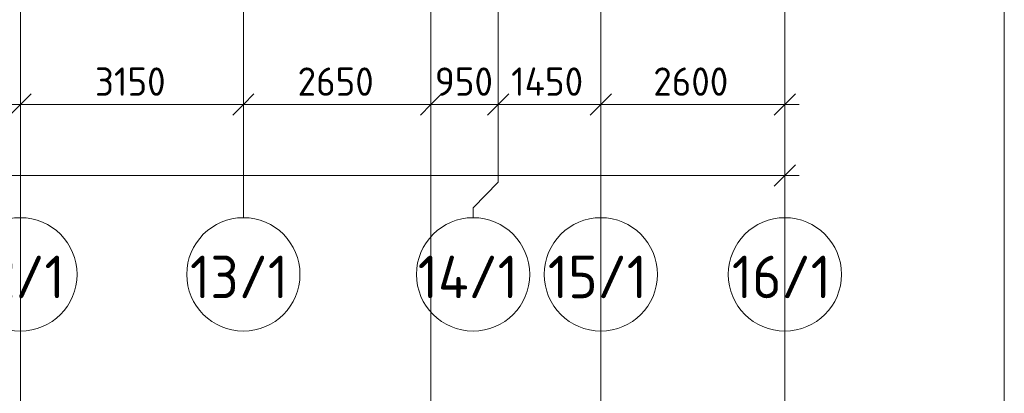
# Model space of a CAD drawing. Header units: millimetres. Extents: x -9064 to 167246, y -7619 to 134351.
# Tile 13 of 112: x 26790 to 40700, y 26784 to 32054. Entities that reach past the tile are written whole.
import ezdxf

# ---------------------------------------------------------------- set-up
doc = ezdxf.new("R2010")
doc.units = ezdxf.units.MM
doc.linetypes.add('4_ Штрихпунктир_ 10 х 2 мм', pattern=[14, 10, -2, 0, -2])
for name, color, linetype, lineweight in [('A-ANNO-DIMS', 7, 'Continuous', 5), ('A-ANNO-DIMS-200', 7, 'Continuous', 5), ('S-GRID', 7, 'Continuous', 5), ('S-GRID-IDEN', 7, 'Continuous', 5)]:
    doc.layers.add(name, color=color, linetype=linetype, lineweight=lineweight)
doc.styles.add('GOST Common_1', font='GOST_Common.ttf', dxfattribs={"height": 600})
doc.styles.add('GOST Common_2', font='GOST_Common.ttf', dxfattribs={"height": 400})
doc.dimstyles.new('2_мм', dxfattribs={"dimscale": 304.8, "dimtxt": 402.285999, "dimasz": 0.984252, "dimexe": 0.656168, "dimexo": 0.984252, "dimgap": 0, "dimtad": 1, "dimdec": 0, "dimdsep": 46, "dimtxsty": 'GOST Common_2', "dimblk1": 'OBLIQUE', "dimblk2": 'OBLIQUE', "dimsah": 1, "dimcen": 0.09, "dimdle": 0.656168, "dimadec": 5, "dimazin": 2, "dimtfac": 1, "dimtdec": 4, "dimtix": 1, "dimtmove": 0, "dimatfit": 3, "dimfxl": 1, "dimtvp": 1, "dimtolj": 1, "dimtzin": 0, "dimarcsym": 2})

# ---------------------------------------------------------------- blocks, each defined once
blk = doc.blocks.new('Ось сетки - 8_0 мм-31302-Маркировочный план-схема -2 этажа на отм_-9_600')
at = {"layer": 'S-GRID-IDEN'}
blk.add_circle((0, 0), 4, dxfattribs=at)
blk = doc.blocks.new('DIMBLOCK132-Маркировочный план-схема -2 этажа на отм_-9_600')
at = {"layer": 'A-ANNO-DIMS-200'}
for p, q in [((24950, 30770), (24950, 31058)), ((26800, 30770), (26800, 31058)), ((24950, 30858), (26800, 30858)), ((24950, 30858), (24950, 30770)), ((26800, 30858), (26800, 30770))]:
    blk.add_line(p, q, dxfattribs=at)
at = {"layer": 'A-ANNO-DIMS-200', "lineweight": 25}
for p, q in [((24950, 30858), (25100, 31008)), ((26800, 30858), (26950, 31008)), ((24950, 30858), (24800, 30708)), ((26800, 30858), (26650, 30708))]:
    blk.add_line(p, q, dxfattribs=at)
at = {"layer": 'A-ANNO-DIMS-200', "color": 0, "insert": (25353, 31381), "char_height": 400, "width": 1251.86, "attachment_point": 1, "line_spacing_factor": 1.022761, "style": 'GOST Common_2'}
blk.add_mtext('1850', dxfattribs=at)
blk = doc.blocks.new('_Oblique')
at = {"color": 0, "linetype": 'ByBlock', "lineweight": -2}
blk.add_line((-0.5, -0.5), (0.5, 0.5), dxfattribs=at)
blk = doc.blocks.new('DIMBLOCK133-Маркировочный план-схема -2 этажа на отм_-9_600')
at = {"layer": 'A-ANNO-DIMS-200'}
for p, q in [((26800, 30770), (26800, 31058)), ((29950, 30770), (29950, 31058)), ((26800, 30858), (29950, 30858)), ((26800, 30858), (26800, 30770)), ((29950, 30858), (29950, 30770))]:
    blk.add_line(p, q, dxfattribs=at)
at = {"layer": 'A-ANNO-DIMS-200', "lineweight": 25}
for p, q in [((26800, 30858), (26950, 31008)), ((29950, 30858), (30100, 31008)), ((26800, 30858), (26650, 30708)), ((29950, 30858), (29800, 30708))]:
    blk.add_line(p, q, dxfattribs=at)
at = {"layer": 'A-ANNO-DIMS-200', "color": 0, "insert": (27853, 31381), "char_height": 400, "width": 1251.86, "attachment_point": 1, "line_spacing_factor": 1.022761, "style": 'GOST Common_2'}
blk.add_mtext('3150', dxfattribs=at)
blk = doc.blocks.new('DIMBLOCK134-Маркировочный план-схема -2 этажа на отм_-9_600')
at = {"layer": 'A-ANNO-DIMS-200'}
for p, q in [((29950, 30770), (29950, 31058)), ((32600, 30770), (32600, 31058)), ((29950, 30858), (32600, 30858)), ((29950, 30858), (29950, 30770)), ((32600, 30858), (32600, 30770))]:
    blk.add_line(p, q, dxfattribs=at)
at = {"layer": 'A-ANNO-DIMS-200', "lineweight": 25}
for p, q in [((29950, 30858), (30100, 31008)), ((32600, 30858), (32750, 31008)), ((29950, 30858), (29800, 30708)), ((32600, 30858), (32450, 30708))]:
    blk.add_line(p, q, dxfattribs=at)
at = {"layer": 'A-ANNO-DIMS-200', "color": 0, "insert": (30716, 31381), "char_height": 400, "width": 1341.86, "attachment_point": 1, "line_spacing_factor": 1.022761, "style": 'GOST Common_2'}
blk.add_mtext('2650', dxfattribs=at)
blk = doc.blocks.new('DIMBLOCK135-Маркировочный план-схема -2 этажа на отм_-9_600')
at = {"layer": 'A-ANNO-DIMS-200'}
for p, q in [((32600, 30770), (32600, 31058)), ((33550, 30770), (33550, 31058)), ((32600, 30858), (33550, 30858)), ((32600, 30858), (32600, 30770)), ((33550, 30858), (33550, 30770))]:
    blk.add_line(p, q, dxfattribs=at)
at = {"layer": 'A-ANNO-DIMS-200', "lineweight": 25}
for p, q in [((32600, 30858), (32750, 31008)), ((33550, 30858), (33700, 31008)), ((32600, 30858), (32450, 30708)), ((33550, 30858), (33400, 30708))]:
    blk.add_line(p, q, dxfattribs=at)
at = {"layer": 'A-ANNO-DIMS-200', "color": 0, "insert": (32656, 31381), "char_height": 400, "width": 1006.4, "attachment_point": 1, "line_spacing_factor": 1.022761, "style": 'GOST Common_2'}
blk.add_mtext('950', dxfattribs=at)
blk = doc.blocks.new('DIMBLOCK136-Маркировочный план-схема -2 этажа на отм_-9_600')
at = {"layer": 'A-ANNO-DIMS-200'}
for p, q in [((33550, 30770), (33550, 31058)), ((35000, 30770), (35000, 31058)), ((33550, 30858), (35000, 30858)), ((33550, 30858), (33550, 30770)), ((35000, 30858), (35000, 30770))]:
    blk.add_line(p, q, dxfattribs=at)
at = {"layer": 'A-ANNO-DIMS-200', "lineweight": 25}
for p, q in [((33550, 30858), (33700, 31008)), ((35000, 30858), (35150, 31008)), ((33550, 30858), (33400, 30708)), ((35000, 30858), (34850, 30708))]:
    blk.add_line(p, q, dxfattribs=at)
at = {"layer": 'A-ANNO-DIMS-200', "color": 0, "insert": (33733, 31381), "char_height": 400, "width": 1300.95, "attachment_point": 1, "line_spacing_factor": 1.022761, "style": 'GOST Common_2'}
blk.add_mtext('1450', dxfattribs=at)
blk = doc.blocks.new('DIMBLOCK137-Маркировочный план-схема -2 этажа на отм_-9_600')
at = {"layer": 'A-ANNO-DIMS-200'}
for p, q in [((35000, 30770), (35000, 31058)), ((37600, 30770), (37600, 31058)), ((35000, 30858), (37800, 30858)), ((35000, 30858), (35000, 30770)), ((37600, 30858), (37600, 30770))]:
    blk.add_line(p, q, dxfattribs=at)
at = {"layer": 'A-ANNO-DIMS-200', "lineweight": 25}
for p, q in [((35000, 30858), (35150, 31008)), ((37600, 30858), (37750, 31008)), ((35000, 30858), (34850, 30708)), ((37600, 30858), (37450, 30708))]:
    blk.add_line(p, q, dxfattribs=at)
at = {"layer": 'A-ANNO-DIMS-200', "color": 0, "insert": (35741, 31381), "char_height": 400, "width": 1341.86, "attachment_point": 1, "line_spacing_factor": 1.022761, "style": 'GOST Common_2'}
blk.add_mtext('2600', dxfattribs=at)
blk = doc.blocks.new('DIMBLOCK138-Маркировочный план-схема -2 этажа на отм_-9_600')
at = {"layer": 'A-ANNO-DIMS-200'}
for p, q in [((5900, 29770), (5900, 30058)), ((37600, 29770), (37600, 30058)), ((5700, 29858), (37800, 29858)), ((5900, 29858), (5900, 29770)), ((37600, 29858), (37600, 29770))]:
    blk.add_line(p, q, dxfattribs=at)
at = {"layer": 'A-ANNO-DIMS-200', "lineweight": 25}
for p, q in [((5900, 29858), (6050, 30008)), ((37600, 29858), (37750, 30008)), ((5900, 29858), (5750, 29708)), ((37600, 29858), (37450, 29708))]:
    blk.add_line(p, q, dxfattribs=at)
at = {"layer": 'A-ANNO-DIMS-200', "color": 0, "insert": (21089, 30381), "char_height": 400, "width": 1587.33, "attachment_point": 1, "line_spacing_factor": 1.022761, "style": 'GOST Common_2'}
blk.add_mtext('31700', dxfattribs=at)

msp = doc.modelspace()

# ---------------------------------------------------------------- linework, layer by layer
at = {"layer": 'S-GRID', "linetype": '4_ Штрихпунктир_ 10 х 2 мм'}
for p, q in [((26800, -6019.4), (26800, 132751)), ((35000, -6019.4), (35000, 132751)), ((26800, 29261), (26800, 129968.9)), ((33550, 29763.3), (33550, 101400)), ((32600, -547.7), (32600, 80105)), ((37600, -547.7), (37600, 80105)), ((40700, -547.7), (40700, 80105)), ((29950, 29261), (29950, 60921.2)), ((35000, 29261), (35000, 60921.2)), ((37600, 29261), (37600, 60921.2))]:
    msp.add_line(p, q, dxfattribs=at)
at = {"layer": 'S-GRID'}
for p, q in [((33550, 29763.3), (33195.6, 29399.2)), ((33195.6, 29399.2), (33195.6, 29261))]:
    msp.add_line(p, q, dxfattribs=at)

# ---------------------------------------------------------------- block references
at = {"layer": 'S-GRID-IDEN', "xscale": 199.9999999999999, "yscale": 199.9999999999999, "zscale": 199.9999999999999}
for p in [(26800, 28461), (29950, 28461), (33195.6, 28461), (35000, 28461), (37600, 28461)]:
    msp.add_blockref('Ось сетки - 8_0 мм-31302-Маркировочный план-схема -2 этажа на отм_-9_600', p, dxfattribs=at)

# ---------------------------------------------------------------- texts
at = {"layer": 'S-GRID-IDEN', "char_height": 600, "attachment_point": 1, "style": 'GOST Common_1'}
for s, insert, width in [('12/1', (26051.8, 28725.2), 1795.78), ('13/1', (29195.8, 28725.2), 1811.814), ('14/1', (32414.4, 28725.2), 1875.949), ('15/1', (34251.8, 28725.2), 1795.78), ('16/1', (36851.8, 28725.2), 1795.78)]:
    msp.add_mtext(s, dxfattribs=dict(at, insert=insert, width=width))

# ---------------------------------------------------------------- dimensions: what is measured, and where the dimension line sits
at = {"layer": 'A-ANNO-DIMS'}
for base, p1, p2, override, picture, middle in [((26800, 30858.3), (24950, 31070.4), (26800, 31070.4), {"dimpost": '<>', "dimfxl": 1850}, 'DIMBLOCK132-Маркировочный план-схема -2 этажа на отм_-9_600', (25875, 31058.3)), ((29950, 30858.3), (26800, 31070.4), (29950, 31070.4), {"dimpost": '<>', "dimfxl": 3150}, 'DIMBLOCK133-Маркировочный план-схема -2 этажа на отм_-9_600', (28375, 31058.3)), ((32600, 30858.3), (29950, 31070.4), (32600, 31070.4), {"dimpost": '<>', "dimfxl": 2650}, 'DIMBLOCK134-Маркировочный план-схема -2 этажа на отм_-9_600', (31275, 31058.3)), ((33550, 30858.3), (32600, 31070.4), (33550, 31070.4), {"dimpost": '<>', "dimfxl": 950}, 'DIMBLOCK135-Маркировочный план-схема -2 этажа на отм_-9_600', (33075, 31058.3)), ((35000, 30858.3), (33550, 31070.4), (35000, 31070.4), {"dimpost": '<>', "dimfxl": 1450}, 'DIMBLOCK136-Маркировочный план-схема -2 этажа на отм_-9_600', (34275, 31058.3)), ((37600, 30858.3), (35000, 31070.4), (37600, 31070.4), {"dimpost": '<>', "dimfxl": 2600}, 'DIMBLOCK137-Маркировочный план-схема -2 этажа на отм_-9_600', (36300, 31058.3)), ((37600, 29858.3), (5900, 30070.4), (37600, 30070.4), {"dimpost": '<>', "dimfxl": 31700}, 'DIMBLOCK138-Маркировочный план-схема -2 этажа на отм_-9_600', (21750, 30058.3))]:
    dim = msp.add_linear_dim(base=base, p1=p1, p2=p2, dimstyle='2_мм', override=override, dxfattribs=at)
    dim.commit()
    dim.dimension.update_dxf_attribs({"geometry": picture, "text_midpoint": middle})

doc.saveas('drawing.dxf')
